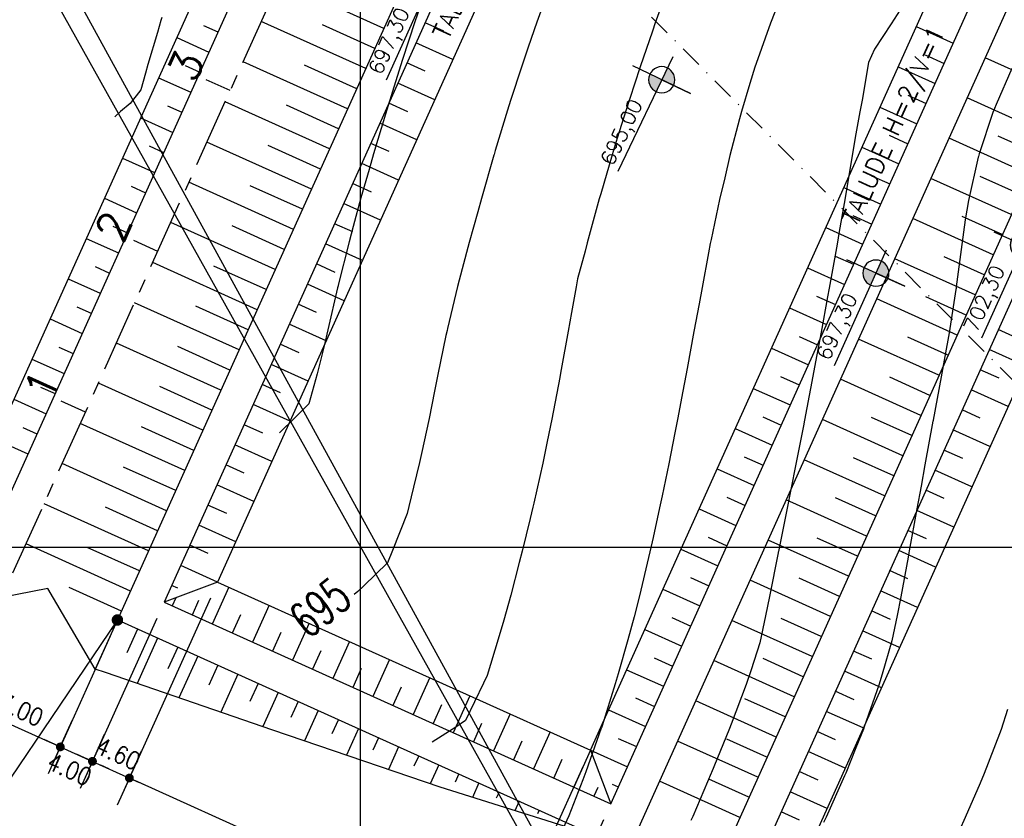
# Model space of a CAD drawing. Header units: millimetres. Extents: x 198958 to 201093, y 8706297 to 8708300.
# Tile 11 of 28: x 199361 to 199473, y 8707669 to 8707760. Entities that reach past the tile are written whole.
import ezdxf
from ezdxf.enums import TextEntityAlignment as Align

# ---------------------------------------------------------------- set-up
doc = ezdxf.new("R2010")
doc.units = ezdxf.units.MM
doc.header["$LTSCALE"] = 5
doc.linetypes.add('CENTER', pattern=[50.8, 31.75, -6.35, 6.35, -6.35])
doc.linetypes.add('DASHDOT', pattern=[1, 0.5, -0.25, 0, -0.25])
for name, color, linetype in [('$CURVAS1', 30, 'Continuous'), ('$CURVAS2', 40, 'Continuous'), ('AREA_ESPECIAL', 3, 'Continuous'), ('CERCA', 3, 'CERCA_LINE'), ('LAGOA', 3, 'Continuous'), ('LINHA_TRANS', 4, 'DASHDOT'), ('MALHA', 9, 'Continuous'), ('TER-BERMA', 103, 'Continuous'), ('TER-COORDENADAS', 101, 'Continuous'), ('TER-COTAS', 101, 'Continuous'), ('TER-EIXO', 100, 'CENTER'), ('TER-ESTACAS', 100, 'Continuous'), ('TER-OFFSET', 102, 'Continuous'), ('TER-OFFSET-LINHA', 101, 'Continuous'), ('TER-TEXTO', 100, 'Continuous'), ('TEXTO$CURVA', 2, 'Continuous')]:
    doc.layers.add(name, color=color, linetype=linetype)
doc.styles.add('GEOSIS', font='ROMANS.SHX')
doc.styles.add('ROMANS', font='romans.shx', dxfattribs={"width": 0.85})
doc.styles.add('SIMPLEX', font='simplex', dxfattribs={"height": 0.2})
doc.linetypes.add('CERCA_LINE', pattern='A,0.5,-0.2,["X",Standard,S=0.1,R=0,X=-0.1,Y=-0.05],-0.25', length=0.95)
doc.dimstyles.new('COTA-500-EXTERNA', dxfattribs={"dimtxt": 2, "dimasz": 1, "dimexe": 2, "dimexo": 2, "dimgap": 1, "dimtad": 1, "dimzin": 4, "dimdsep": 46, "dimtxsty": 'ROMANS', "dimblk1": 'DOT', "dimblk2": 'DOT1', "dimsah": 1, "dimcen": 0.2, "dimdle": 1, "dimclrd": 256, "dimclre": 256, "dimclrt": 102, "dimaunit": 1, "dimadec": 4, "dimazin": 0, "dimtfac": 1, "dimtix": 1, "dimtmove": 2, "dimatfit": 3, "dimldrblk": 'DOT1', "dimfxl": 0, "dimtvp": 0.025, "dimtolj": 1, "dimtzin": 4, "dimlwd": -1, "dimlwe": -1, "dimarcsym": 0})

# ---------------------------------------------------------------- blocks, each defined once
blk = doc.blocks.new('A$C55C26645')
h = blk.add_hatch(color=51)
h.paths.add_polyline_path([(68.45, 12.67), (68.45, 21.47), (59.65, 21.47, 0.414214)])
h.paths.add_polyline_path([(68.45, 30.27), (68.45, 21.47), (77.25, 21.47, 0.414214)])
at = {"color": 7, "linetype": 'Continuous'}
blk.add_line((85.45, 21.47), (0, 21.47), dxfattribs=at)
blk.add_lwpolyline([(68.45, 21.47), (68.45, 42.86), (68.45, 0)], dxfattribs=at)
blk.add_circle((68.45, 21.47), 8.8, dxfattribs=at)
at = {"color": 3, "style": 'ROMANS'}
blk.add_attdef('226,00', (1.58, 25.75), '', height=10, dxfattribs=at)
blk = doc.blocks.new('_Dot')
at = {"color": 0, "linetype": 'ByBlock', "lineweight": -2}
blk.add_line((-0.5, 0), (-1, 0), dxfattribs=at)
at = {"color": 0, "linetype": 'ByBlock', "const_width": 0.5}
blk.add_lwpolyline([(-0.25, 0, 1), (0.25, 0, 1)], format="xyb", close=True, dxfattribs=at)
blk = doc.blocks.new('DOT1')
for q in [(0, 3.36), (0, -3.36)]:
    blk.add_line((0, 0), q)
at = {"linetype": 'ByBlock'}
blk.add_line((0, 0), (-1.2, 0), dxfattribs=at)
at = {"color": 0, "linetype": 'ByBlock', "const_width": 0.36}
blk.add_lwpolyline([(-0.18, 0, 1), (0.18, 0, 1)], format="xyb", close=True, dxfattribs=at)
blk = doc.blocks.new('*D16')
at = {"layer": 'Defpoints', "color": 0}
for p in [(199360.6, 8707697.08, -1), (199372.45, 8707691.74), (199365.97, 8707677.35)]:
    blk.add_point(p, dxfattribs=at)
at = {"layer": 'TER-COTAS'}
for p, q in [((199359.78, 8707695.26), (199353.29, 8707680.87)), ((199371.63, 8707689.92), (199365.15, 8707675.53)), ((199355.03, 8707682.28), (199365.06, 8707677.76))]:
    blk.add_line(p, q, dxfattribs=at)
for name, p, rotation in [('_Dot', (199354.12, 8707682.69), 155.7458953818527), ('DOT1', (199365.97, 8707677.35), 335.7458953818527)]:
    blk.add_blockref(name, p, dxfattribs=dict(at, rotation=rotation))
at = {"layer": 'TER-COTAS', "color": 102, "insert": (199360.86, 8707681.85), "char_height": 2, "attachment_point": 5, "rotation": 335.7459, "style": 'ROMANS'}
blk.add_mtext('\\A1;13.00', dxfattribs=at)
blk = doc.blocks.new('*D17')
at = {"layer": 'Defpoints', "color": 0}
for p in [(199377.74, 8707693.75), (199372.45, 8707691.74), (199369.62, 8707675.71)]:
    blk.add_point(p, dxfattribs=at)
at = {"layer": 'TER-COTAS'}
for p, q in [((199376.92, 8707691.92), (199368.79, 8707673.89)), ((199371.63, 8707689.92), (199365.15, 8707675.53)), ((199365.06, 8707677.76), (199364.14, 8707678.18)), ((199365.97, 8707677.35), (199369.62, 8707675.71)), ((199370.53, 8707675.3), (199371.44, 8707674.89))]:
    blk.add_line(p, q, dxfattribs=at)
for name, p, rotation in [('_Dot', (199365.97, 8707677.35), 335.7458953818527), ('DOT1', (199369.62, 8707675.71), 155.7458953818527)]:
    blk.add_blockref(name, p, dxfattribs=dict(at, rotation=rotation))
at = {"layer": 'TER-COTAS', "color": 102, "insert": (199367.02, 8707674.82), "char_height": 2, "attachment_point": 5, "rotation": 335.7459, "style": 'ROMANS'}
blk.add_mtext('\\A1;4.00', dxfattribs=at)
blk = doc.blocks.new('*D18')
at = {"layer": 'Defpoints', "color": 0}
for p in [(199383.82, 8707696.05), (199377.74, 8707693.75), (199373.81, 8707673.82)]:
    blk.add_point(p, dxfattribs=at)
at = {"layer": 'TER-COTAS'}
for p, q in [((199383, 8707694.23), (199372.99, 8707672)), ((199376.92, 8707691.92), (199368.79, 8707673.89)), ((199368.7, 8707676.12), (199367.79, 8707676.53)), ((199369.62, 8707675.71), (199373.81, 8707673.82)), ((199374.72, 8707673.41), (199375.63, 8707673))]:
    blk.add_line(p, q, dxfattribs=at)
for name, p, rotation in [('DOT1', (199373.81, 8707673.82), 155.7458953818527), ('_Dot', (199369.62, 8707675.71), 335.7458953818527)]:
    blk.add_blockref(name, p, dxfattribs=dict(at, rotation=rotation))
at = {"layer": 'TER-COTAS', "color": 102, "insert": (199372.53, 8707676.59), "char_height": 2, "attachment_point": 5, "rotation": 335.7459, "style": 'ROMANS'}
blk.add_mtext('\\A1;4.60', dxfattribs=at)
blk = doc.blocks.new('*D19')
at = {"layer": 'Defpoints', "color": 0}
for p in [(199383.82, 8707696.05), (199426.13, 8707676.99), (199416.11, 8707654.76)]:
    blk.add_point(p, dxfattribs=at)
at = {"layer": 'TER-COTAS'}
for p, q in [((199383, 8707694.23), (199372.99, 8707672)), ((199425.31, 8707675.17), (199415.29, 8707652.94)), ((199374.72, 8707673.41), (199415.2, 8707655.17))]:
    blk.add_line(p, q, dxfattribs=at)
for name, p, rotation in [('_Dot', (199373.81, 8707673.82), 155.7458953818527), ('DOT1', (199416.11, 8707654.76), 335.7458953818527)]:
    blk.add_blockref(name, p, dxfattribs=dict(at, rotation=rotation))
at = {"layer": 'TER-COTAS', "color": 102, "insert": (199395.78, 8707666.11), "char_height": 2, "attachment_point": 5, "rotation": 335.7459, "style": 'ROMANS'}
blk.add_mtext('\\A1;46.40', dxfattribs=at)
blk = doc.blocks.new('*D20')
at = {"layer": 'Defpoints', "color": 0}
for p in [(199426.13, 8707676.99), (199428.43, 8707670.91), (199420.31, 8707652.87)]:
    blk.add_point(p, dxfattribs=at)
at = {"layer": 'TER-COTAS'}
for p, q in [((199425.31, 8707675.17), (199415.29, 8707652.94)), ((199427.61, 8707669.08), (199419.49, 8707651.05)), ((199415.2, 8707655.17), (199414.29, 8707655.58)), ((199416.11, 8707654.76), (199420.31, 8707652.87)), ((199421.22, 8707652.46), (199422.13, 8707652.05))]:
    blk.add_line(p, q, dxfattribs=at)
for name, p, rotation in [('DOT1', (199420.31, 8707652.87), 155.7458953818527), ('_Dot', (199416.11, 8707654.76), 335.7458953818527)]:
    blk.add_blockref(name, p, dxfattribs=dict(at, rotation=rotation))
at = {"layer": 'TER-COTAS', "color": 102, "insert": (199419.03, 8707655.64), "char_height": 2, "attachment_point": 5, "rotation": 335.7459, "style": 'ROMANS'}
blk.add_mtext('\\A1;4.60', dxfattribs=at)
blk = doc.blocks.new('*D21')
at = {"layer": 'Defpoints', "color": 0}
for p in [(199428.43, 8707670.91), (199430.44, 8707665.62), (199423.95, 8707651.23)]:
    blk.add_point(p, dxfattribs=at)
at = {"layer": 'TER-COTAS'}
for p, q in [((199427.61, 8707669.08), (199419.49, 8707651.05)), ((199429.62, 8707663.79), (199423.13, 8707649.4)), ((199421.22, 8707652.46), (199423.04, 8707651.64))]:
    blk.add_line(p, q, dxfattribs=at)
for name, p, rotation in [('DOT1', (199423.95, 8707651.23), 335.7458953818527), ('_Dot', (199420.31, 8707652.87), 155.7458953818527)]:
    blk.add_blockref(name, p, dxfattribs=dict(at, rotation=rotation))
at = {"layer": 'TER-COTAS', "color": 102, "insert": (199421.39, 8707650.42), "char_height": 2, "attachment_point": 5, "rotation": 335.7459, "style": 'ROMANS'}
blk.add_mtext('\\A1;4.00', dxfattribs=at)

msp = doc.modelspace()

# ---------------------------------------------------------------- linework, layer by layer
at = {"layer": '$CURVAS1'}
for points in [[(199421.149, 8707762.622, 695), (199420.048, 8707759.538, 695), (199419.082, 8707756.714, 695), (199418.339, 8707754.546, 695), (199417.078, 8707750.677, 695), (199416.717, 8707749.553, 695), (199415.333, 8707744.992, 695), (199415.201, 8707744.56, 695), (199415.169, 8707744.45, 695), (199413.765, 8707739.566, 695), (199413.343, 8707738.053, 695), (199412.366, 8707734.572, 695), (199411.567, 8707731.556, 695), (199411.046, 8707729.578, 695), (199409.912, 8707724.814, 695), (199409.856, 8707724.583, 695), (199409.732, 8707723.998, 695), (199408.817, 8707719.587, 695), (199408.44, 8707717.703, 695), (199407.811, 8707714.592, 695), (199406.954, 8707710.618, 695), (199406.735, 8707709.596, 695), (199406.05, 8707706.802, 695), (199405.52, 8707704.602, 695), (199405.319, 8707703.837, 695), (199403.672, 8707699.61, 695), (199403.096, 8707698.242, 695), (199400.406, 8707695.636, 695), (199399.723, 8707694.975, 695), (199399.313, 8707694.629, 695)], [(199473.477, 8707681.58, 700), (199472.737, 8707679.307, 700), (199472.557, 8707678.847, 700), (199470.814, 8707674.315, 700), (199470.344, 8707673.234, 700), (199468.656, 8707669.325, 700), (199467.999, 8707667.888, 700)]]:
    msp.add_polyline3d(points, dxfattribs=at)
at = {"layer": '$CURVAS2'}
for points in [[(199435.263, 8707764.349, 696), (199433.488, 8707759.48, 696), (199433.156, 8707758.52, 696), (199431.765, 8707754.487, 696), (199431.126, 8707752.536, 696), (199430.13, 8707749.494, 696), (199429.174, 8707746.395, 696), (199428.583, 8707744.501, 696), (199427.302, 8707740.092, 696), (199427.13, 8707739.507, 696), (199426.551, 8707737.445, 696), (199425.749, 8707734.513, 696), (199425.535, 8707733.577, 696), (199424.654, 8707730.428, 696), (199424.519, 8707729.519, 696), (199423.987, 8707726.618, 696), (199423.612, 8707724.522, 696), (199422.813, 8707720.137, 696), (199422.703, 8707719.526, 696), (199422.648, 8707719.238, 696), (199421.758, 8707714.53, 696), (199421.236, 8707712.005, 696), (199420.724, 8707709.535, 696), (199419.708, 8707705.006, 696), (199419.602, 8707704.54, 696), (199419.284, 8707703.243, 696), (199418.391, 8707699.545, 696), (199418.058, 8707698.255, 696), (199417.081, 8707694.551, 696), (199416.292, 8707691.737, 696), (199415.663, 8707689.557, 696), (199414.414, 8707685.445, 696), (199414.002, 8707684.564, 696), (199411.951, 8707680.337, 696), (199410.869, 8707679.578, 696), (199408.173, 8707677.887, 696)], [(199406.812, 8707761.348, 694), (199406.215, 8707759.599, 694), (199404.812, 8707755.304, 694), (199404.585, 8707754.606, 694), (199403.676, 8707751.672, 694), (199403.036, 8707749.613, 694), (199402.886, 8707749.11, 694), (199401.526, 8707744.619, 694), (199401.007, 8707742.822, 694), (199400.091, 8707739.626, 694), (199399.209, 8707736.369, 694), (199398.744, 8707734.631, 694), (199397.508, 8707729.72, 694), (199397.487, 8707729.637, 694), (199397.436, 8707729.412, 694), (199396.321, 8707724.642, 694), (199395.926, 8707722.831, 694), (199395.121, 8707719.647, 694), (199394.192, 8707716.247, 694), (199392.602, 8707714.658, 694), (199390.832, 8707712.954, 694)], [(199461.619, 8707761.496, 698), (199460.277, 8707759.362, 698), (199458.378, 8707756.508, 698), (199457.7, 8707754.992, 698), (199456.979, 8707750.701, 698), (199456.69, 8707749.378, 698), (199456.173, 8707746.479, 698), (199455.818, 8707744.382, 698), (199455.645, 8707743.312, 698), (199454.984, 8707739.385, 698), (199454.366, 8707735.809, 698), (199454.119, 8707734.389, 698), (199453.6, 8707731.475, 698), (199453.23, 8707729.393, 698), (199453.047, 8707728.388, 698), (199452.318, 8707724.397, 698), (199451.69, 8707721.043, 698), (199451.382, 8707719.401, 698), (199450.692, 8707715.811, 698), (199450.424, 8707714.405, 698), (199450.3, 8707713.766, 698), (199449.449, 8707709.409, 698), (199448.881, 8707706.545, 698), (199448.46, 8707704.413, 698), (199447.464, 8707699.512, 698), (199447.446, 8707699.418, 698), (199447.438, 8707699.376, 698), (199446.445, 8707694.422, 698), (199445.989, 8707692.217, 698), (199445.359, 8707689.166, 698), (199444.371, 8707686.103, 698), (199443.804, 8707684.434, 698), (199442.084, 8707679.937, 698), (199441.901, 8707679.442, 698), (199440.138, 8707675.105, 698), (199439.873, 8707674.451, 698), (199439.843, 8707674.38, 698), (199437.733, 8707669.46, 698), (199437.519, 8707668.991, 698)], [(199377.499, 8707760.09, 692), (199377.391, 8707759.725, 692), (199376.998, 8707758.373, 692), (199375.914, 8707754.732, 692), (199375.632, 8707753.777, 692), (199375.113, 8707751.862, 692), (199373.891, 8707750.314, 692), (199372.804, 8707749.409, 692), (199372.168, 8707748.818, 692)], [(199447.052, 8707760.686, 697), (199446.552, 8707759.422, 697), (199444.943, 8707754.863, 697), (199444.791, 8707754.43, 697), (199444.227, 8707752.587, 697), (199443.275, 8707749.437, 697), (199443.062, 8707748.578, 697), (199441.951, 8707744.442, 697), (199441.379, 8707741.893, 697), (199440.784, 8707739.447, 697), (199439.84, 8707734.917, 697), (199439.736, 8707734.452, 697), (199439.536, 8707733.394, 697), (199438.811, 8707729.456, 697), (199438.467, 8707727.604, 697), (199437.884, 8707724.46, 697), (199437.098, 8707720.284, 697), (199436.946, 8707719.464, 697), (199436.611, 8707717.694, 697), (199436.003, 8707714.468, 697), (199435.716, 8707712.99, 697), (199435.024, 8707709.472, 697), (199434.269, 8707705.828, 697), (199433.983, 8707704.477, 697), (199433.232, 8707701.096, 697), (199432.878, 8707699.482, 697), (199432.732, 8707698.847, 697), (199431.694, 8707694.487, 697), (199431.076, 8707692.107, 697), (199430.386, 8707689.492, 697), (199429.278, 8707685.654, 697), (199428.945, 8707684.499, 697), (199427.446, 8707679.736, 697), (199427.372, 8707679.506, 697), (199427.354, 8707679.457, 697), (199425.623, 8707674.513, 697), (199425.252, 8707673.618, 697), (199423.672, 8707669.522, 697), (199423.013, 8707668.057, 697)], [(199473.942, 8707754.302, 699), (199472.183, 8707750.224, 699), (199471.8, 8707749.312, 699), (199470.265, 8707744.618, 699), (199470.164, 8707744.319, 699), (199470.147, 8707744.252, 699), (199469.028, 8707739.324, 699), (199468.672, 8707737.146, 699), (199468.268, 8707734.327, 699), (199467.642, 8707729.516, 699), (199467.619, 8707729.33, 699), (199467.604, 8707729.217, 699), (199466.828, 8707724.333, 699), (199466.359, 8707721.646, 699), (199465.936, 8707719.337, 699), (199465.023, 8707714.421, 699), (199465.008, 8707714.341, 699), (199465.001, 8707714.303, 699), (199464.093, 8707709.345, 699), (199463.655, 8707706.938, 699), (199463.175, 8707704.349, 699), (199462.304, 8707699.581, 699), (199462.261, 8707699.353, 699), (199462.175, 8707698.873, 699), (199461.373, 8707694.357, 699), (199460.934, 8707692.262, 699), (199460.319, 8707689.361, 699), (199459.232, 8707685.614, 699), (199458.867, 8707684.368, 699), (199457.204, 8707679.628, 699), (199457.113, 8707679.375, 699), (199456.252, 8707677.243, 699), (199455.103, 8707674.384, 699), (199454.964, 8707674.069, 699), (199452.885, 8707669.394, 699), (199452.596, 8707668.769, 699)]]:
    msp.add_polyline3d(points, dxfattribs=at)
at = {"layer": 'AREA_ESPECIAL'}
msp.add_lwpolyline([(199535.23, 8707458.413), (199549.794, 8707528.974), (199561.997, 8707596.009), (199597.982, 8707742.885), (199597.982, 8707742.885), (199506.841, 8707939.515), (199444.975, 8707874.113), (199353.27, 8707788.823), (199487.846, 8707543.642), (199535.23, 8707458.413)], dxfattribs=at)
at = {"layer": 'CERCA'}
msp.add_lwpolyline([(199535.183, 8707458.353), (199335.38, 8707815.673), (199316.526, 8707803.678)], dxfattribs=at)
at = {"layer": 'LAGOA', "color": 3}
for p, q in [((199486.22, 8707765.082, 1), (199439.555, 8707661.509, 1)), ((199488.223, 8707759.791, 1), (199444.845, 8707663.512, 1)), ((199490.528, 8707753.708, 1), (199450.928, 8707665.817, 1))]:
    msp.add_line(p, q, dxfattribs=at)
at = {"layer": 'LAGOA', "color": 3, "elevation": 1}
msp.add_lwpolyline([(199446.913, 8707898.395), (199358.595, 8707702.373), (199290.215, 8707733.181), (199378.533, 8707929.204)], close=True, dxfattribs=at)
at = {"layer": 'LINHA_TRANS'}
msp.add_lwpolyline([(199281.954, 8707911.943), (199615.687, 8707576.643), (199615.687, 8707576.643)], dxfattribs=at)
at = {"layer": 'MALHA'}
for p, q in [((199400, 8708300), (199400, 8706900)), ((199400, 8708300), (199400, 8706900)), ((199000, 8707700), (199900, 8707700)), ((199000, 8707700), (199900, 8707700))]:
    msp.add_line(p, q, dxfattribs=at)
at = {"layer": 'TER-BERMA'}
for p, q in [((199419.116, 8707795.315, 1), (199372.451, 8707691.742, 1)), ((199421.12, 8707790.025, 1), (199377.741, 8707693.746, 1)), ((199430.437, 8707665.617, 1), (199477.102, 8707769.189, 1)), ((199428.433, 8707670.907, 1), (199471.812, 8707767.186, 1)), ((199486.22, 8707765.082), (199439.555, 8707661.509)), ((199488.223, 8707759.791, 1), (199444.845, 8707663.512, 1)), ((199377.741, 8707693.746, 1), (199428.433, 8707670.907, 1)), ((199372.451, 8707691.742, 1), (199430.437, 8707665.617, 1))]:
    msp.add_line(p, q, dxfattribs=at)
at = {"layer": 'TER-BERMA', "elevation": 1}
msp.add_lwpolyline([(199446.913, 8707898.395), (199358.595, 8707702.373), (199290.215, 8707733.181), (199378.533, 8707929.204)], close=True, dxfattribs=at)
at = {"layer": 'TER-EIXO', "ltscale": 0.05, "flags": 128}
msp.add_lwpolyline([(199360.598, 8707697.083), (199452.203, 8707900.399)], dxfattribs=at)
at = {"layer": 'TER-ESTACAS', "flags": 128}
for points in [[(199385.246, 8707751.787), (199382.51, 8707753.019)], [(199377.03, 8707733.552), (199374.295, 8707734.784)], [(199368.814, 8707715.317), (199366.079, 8707716.55)]]:
    msp.add_lwpolyline(points, dxfattribs=at)
at = {"layer": 'TER-OFFSET'}
for p, q in [((199423.424, 8707783.942, 1), (199383.825, 8707696.051, 1)), ((199426.129, 8707676.99, 1), (199465.729, 8707764.881, 1)), ((199490.528, 8707753.708, 1), (199450.928, 8707665.817, 1)), ((199383.825, 8707696.051, 1), (199377.741, 8707693.746, 1)), ((199383.825, 8707696.051, 1), (199426.129, 8707676.99, 1)), ((199426.129, 8707676.99, 1), (199428.433, 8707670.907, 1))]:
    msp.add_line(p, q, dxfattribs=at)
at = {"layer": 'TER-OFFSET', "elevation": 1}
msp.add_lwpolyline([(199441.623, 8707896.391), (199356.591, 8707707.663), (199295.505, 8707735.185), (199380.537, 8707923.914)], close=True, dxfattribs=at)
at = {"layer": 'TER-OFFSET'}
for points in [[(199364.552, 8707695.301), (199359.342, 8707694.293), (199354.351, 8707697.335), (199336.921, 8707707.336), (199334.309, 8707708.927)], [(199427.236, 8707667.058), (199409.09, 8707672.766), (199390.077, 8707679.254), (199371.081, 8707685.78), (199369.941, 8707686.171), (199364.552, 8707695.301)]]:
    msp.add_lwpolyline(points, dxfattribs=at)
at = {"layer": 'TER-OFFSET-LINHA'}
for p, q in [((199382.238, 8707759.174, 34.681), (199383.858, 8707758.444, 34.681)), ((199409.502, 8707758.517, 1), (199407.359, 8707759.482, 1)), ((199463.1, 8707759.046, 1), (199467.294, 8707757.157, 1)), ((199379.184, 8707757.808, 34.681), (199382.831, 8707756.165, 34.681)), ((199410.526, 8707755.313, 1), (199406.332, 8707757.203, 1)), ((199464.124, 8707755.843, 1), (199466.267, 8707754.877, 1)), ((199380.152, 8707754.63, 34.681), (199381.804, 8707753.886, 34.681)), ((199407.382, 8707753.988, 1), (199405.305, 8707754.923, 1)), ((199461.046, 8707754.487, 1), (199465.24, 8707752.598, 1)), ((199377.13, 8707753.249, 34.681), (199380.777, 8707751.606, 34.681)), ((199408.472, 8707750.755, 1), (199404.278, 8707752.644, 1)), ((199462.136, 8707751.254, 1), (199464.213, 8707750.319, 1)), ((199378.13, 8707750.057, 34.681), (199379.75, 8707749.327, 34.681)), ((199405.394, 8707749.399, 1), (199403.251, 8707750.365, 1)), ((199458.992, 8707749.929, 1), (199463.186, 8707748.039, 1)), ((199375.076, 8707748.691, 34.681), (199378.723, 8707747.048, 34.681)), ((199406.418, 8707746.196, 1), (199402.224, 8707748.085, 1)), ((199460.016, 8707746.725, 1), (199462.159, 8707745.76, 1)), ((199376.044, 8707745.513, 34.681), (199377.696, 8707744.768, 34.681)), ((199403.274, 8707744.87, 1), (199401.197, 8707745.806, 1)), ((199456.938, 8707745.37, 1), (199461.132, 8707743.481, 1)), ((199373.022, 8707744.132, 34.681), (199376.669, 8707742.489, 34.681)), ((199404.364, 8707741.637, 1), (199400.17, 8707743.527, 1)), ((199458.028, 8707742.137, 1), (199460.105, 8707741.201, 1)), ((199374.022, 8707740.94, 34.681), (199375.642, 8707740.21, 34.681)), ((199401.286, 8707740.282, 1), (199399.143, 8707741.247, 1)), ((199454.884, 8707740.811, 1), (199459.078, 8707738.922, 1)), ((199370.968, 8707739.573, 34.681), (199374.615, 8707737.93, 34.681)), ((199402.31, 8707737.079, 1), (199398.116, 8707738.968, 1)), ((199455.908, 8707737.608, 1), (199458.051, 8707736.643, 1)), ((199371.936, 8707736.395, 34.681), (199373.588, 8707735.651, 34.681)), ((199399.166, 8707735.753, 1), (199397.089, 8707736.689, 1)), ((199452.83, 8707736.253, 1), (199457.024, 8707734.363, 1)), ((199368.914, 8707735.015, 34.681), (199372.561, 8707733.372, 34.681)), ((199400.256, 8707732.52, 1), (199396.062, 8707734.409, 1)), ((199453.92, 8707733.02, 1), (199455.997, 8707732.084, 1)), ((199369.914, 8707731.822, 34.681), (199371.534, 8707731.092, 34.681)), ((199397.178, 8707731.165, 1), (199395.035, 8707732.13, 1)), ((199450.776, 8707731.694, 1), (199454.97, 8707729.805, 1)), ((199366.861, 8707730.456, 34.681), (199370.507, 8707728.813, 34.681)), ((199398.202, 8707727.961, 1), (199394.008, 8707729.851, 1)), ((199451.8, 8707728.491, 1), (199453.943, 8707727.525, 1)), ((199367.828, 8707727.278, 34.681), (199369.48, 8707726.534, 34.681)), ((199395.058, 8707726.636, 1), (199392.981, 8707727.571, 1)), ((199448.722, 8707727.135, 1), (199452.916, 8707725.246, 1)), ((199364.807, 8707725.897, 34.681), (199368.454, 8707724.254, 34.681)), ((199396.148, 8707723.403, 1), (199391.954, 8707725.292, 1)), ((199449.812, 8707723.902, 1), (199451.889, 8707722.967, 1)), ((199474.485, 8707723.754, 1), (199472.408, 8707724.69, 1)), ((199393.07, 8707722.047, 1), (199390.927, 8707723.013, 1)), ((199365.806, 8707722.705, 34.681), (199367.427, 8707721.975, 34.681)), ((199446.668, 8707722.577, 1), (199450.862, 8707720.687, 1)), ((199475.575, 8707720.521, 1), (199471.381, 8707722.41, 1)), ((199362.753, 8707721.339, 34.681), (199366.4, 8707719.696, 34.681)), ((199394.094, 8707718.844, 1), (199389.9, 8707720.733, 1)), ((199447.692, 8707719.373, 1), (199449.835, 8707718.408, 1)), ((199472.497, 8707719.166, 1), (199470.354, 8707720.131, 1)), ((199390.951, 8707717.518, 1), (199388.873, 8707718.454, 1)), ((199363.72, 8707718.161, 34.681), (199365.373, 8707717.416, 34.681)), ((199444.614, 8707718.018, 1), (199448.808, 8707716.129, 1)), ((199473.521, 8707715.962, 1), (199469.327, 8707717.852, 1)), ((199360.699, 8707716.78, 34.681), (199364.346, 8707715.137, 34.681)), ((199392.04, 8707714.285, 1), (199387.846, 8707716.175, 1)), ((199470.378, 8707714.637, 1), (199468.3, 8707715.572, 1)), ((199388.962, 8707712.93, 1), (199386.819, 8707713.895, 1)), ((199445.704, 8707714.785, 1), (199447.781, 8707713.849, 1)), ((199361.699, 8707713.588, 34.681), (199363.319, 8707712.858, 34.681)), ((199442.56, 8707713.459, 1), (199446.754, 8707711.57, 1)), ((199471.467, 8707711.403, 1), (199467.273, 8707713.293, 1)), ((199358.645, 8707712.221, 34.681), (199362.292, 8707710.578, 34.681)), ((199389.986, 8707709.727, 1), (199385.792, 8707711.616, 1)), ((199468.389, 8707710.048, 1), (199466.246, 8707711.014, 1)), ((199386.843, 8707708.401, 1), (199384.766, 8707709.337, 1)), ((199443.585, 8707710.256, 1), (199445.727, 8707709.291, 1)), ((199440.507, 8707708.901, 1), (199444.7, 8707707.011, 1)), ((199469.413, 8707706.845, 1), (199465.22, 8707708.734, 1)), ((199387.933, 8707705.168, 1), (199383.739, 8707707.058, 1)), ((199466.27, 8707705.519, 1), (199464.193, 8707706.455, 1)), ((199441.596, 8707705.668, 1), (199443.674, 8707704.732, 1)), ((199384.854, 8707703.813, 1), (199382.712, 8707704.778, 1)), ((199438.453, 8707704.342, 1), (199442.647, 8707702.453, 1)), ((199467.36, 8707702.286, 1), (199463.166, 8707704.176, 1)), ((199385.879, 8707700.609, 1), (199381.685, 8707702.499, 1)), ((199464.282, 8707700.931, 1), (199462.139, 8707701.896, 1)), ((199439.477, 8707701.139, 1), (199441.62, 8707700.173, 1)), ((199382.735, 8707699.284, 1), (199380.658, 8707700.22, 1)), ((199436.399, 8707699.783, 1), (199440.593, 8707697.894, 1)), ((199465.306, 8707697.727, 1), (199461.112, 8707699.617, 1)), ((199383.825, 8707696.051, 1), (199379.631, 8707697.94, 1)), ((199462.162, 8707696.402, 1), (199460.085, 8707697.338, 1)), ((199437.489, 8707696.55, 1), (199439.566, 8707695.615, 1)), ((199379.302, 8707695.346, 1), (199378.604, 8707695.661, 1)), ((199385.101, 8707695.475, 1), (199383.211, 8707691.282, 1)), ((199434.345, 8707695.225, 1), (199438.539, 8707693.335, 1)), ((199463.252, 8707693.169, 1), (199459.058, 8707695.058, 1)), ((199379.064, 8707694.247, 1), (199378.653, 8707693.335, 1)), ((199381.668, 8707693.942, 1), (199380.932, 8707692.308, 1)), ((199389.66, 8707693.422, 1), (199387.77, 8707689.228, 1)), ((199460.174, 8707691.814, 1), (199458.031, 8707692.779, 1)), ((199386.431, 8707692.341, 1), (199385.491, 8707690.255, 1)), ((199435.369, 8707692.021, 1), (199437.512, 8707691.056, 1)), ((199391.012, 8707690.337, 1), (199390.049, 8707688.201, 1)), ((199394.218, 8707691.368, 1), (199392.329, 8707687.174, 1)), ((199432.291, 8707690.666, 1), (199436.485, 8707688.777, 1)), ((199461.198, 8707688.61, 1), (199457.004, 8707690.5, 1)), ((199398.777, 8707689.314, 1), (199396.887, 8707685.12, 1)), ((199395.548, 8707688.234, 1), (199394.608, 8707686.147, 1)), ((199458.054, 8707687.285, 1), (199455.977, 8707688.22, 1)), ((199403.336, 8707687.26, 1), (199401.446, 8707683.066, 1)), ((199433.381, 8707687.433, 1), (199435.458, 8707686.497, 1)), ((199400.13, 8707686.23, 1), (199399.167, 8707684.093, 1)), ((199430.237, 8707686.108, 1), (199434.431, 8707684.218, 1)), ((199459.144, 8707684.052, 1), (199454.95, 8707685.941, 1)), ((199407.894, 8707685.206, 1), (199406.005, 8707681.012, 1)), ((199404.666, 8707684.126, 1), (199403.725, 8707682.039, 1)), ((199456.066, 8707682.696, 1), (199453.923, 8707683.662, 1)), ((199412.453, 8707683.152, 1), (199410.563, 8707678.958, 1)), ((199431.261, 8707682.904, 1), (199433.404, 8707681.939, 1)), ((199409.247, 8707682.122, 1), (199408.284, 8707679.985, 1)), ((199428.183, 8707681.549, 1), (199432.377, 8707679.659, 1)), ((199457.09, 8707679.493, 1), (199452.896, 8707681.382, 1)), ((199417.012, 8707681.098, 1), (199415.122, 8707676.904, 1)), ((199413.783, 8707680.018, 1), (199412.843, 8707677.931, 1)), ((199421.57, 8707679.044, 1), (199419.681, 8707674.85, 1)), ((199429.273, 8707678.316, 1), (199431.35, 8707677.38, 1)), ((199453.946, 8707678.167, 1), (199451.869, 8707679.103, 1)), ((199418.364, 8707678.014, 1), (199417.401, 8707675.877, 1)), ((199426.129, 8707676.99, 1), (199424.239, 8707672.796, 1)), ((199426.129, 8707676.99, 1), (199430.323, 8707675.101, 1)), ((199422.9, 8707675.91, 1), (199421.96, 8707673.823, 1)), ((199455.036, 8707674.934, 1), (199450.842, 8707676.824, 1)), ((199451.958, 8707673.579, 1), (199449.815, 8707674.544, 1)), ((199426.955, 8707672.737, 1), (199426.519, 8707671.769, 1)), ((199428.598, 8707673.136, 1), (199429.296, 8707672.821, 1)), ((199452.982, 8707670.376, 1), (199448.788, 8707672.265, 1)), ((199449.838, 8707669.05, 1), (199447.761, 8707669.986, 1))]:
    msp.add_line(p, q, dxfattribs=at)
at = {"layer": 'TER-OFFSET-LINHA', "flags": 128}
for points in [[(199402.685, 8707758.846), (199390.832, 8707764.186)], [(199400.631, 8707754.287), (199388.778, 8707759.627)], [(199401.658, 8707756.567), (199395.732, 8707759.237)], [(199480.058, 8707751.406), (199470.941, 8707755.513)], [(199398.577, 8707749.729), (199386.724, 8707755.069)], [(199399.604, 8707752.008), (199393.678, 8707754.678)], [(199478.004, 8707746.847), (199468.887, 8707750.955)], [(199396.523, 8707745.17), (199384.67, 8707750.51)], [(199397.55, 8707747.449), (199391.624, 8707750.119)], [(199475.95, 8707742.288), (199466.833, 8707746.396)], [(199476.977, 8707744.568), (199472.418, 8707746.621)], [(199394.469, 8707740.611), (199382.617, 8707745.951)], [(199395.496, 8707742.891), (199389.57, 8707745.561)], [(199473.896, 8707737.73), (199464.779, 8707741.837)], [(199474.923, 8707740.009), (199470.364, 8707742.063)], [(199392.415, 8707736.053), (199380.563, 8707741.393)], [(199393.442, 8707738.332), (199387.516, 8707741.002)], [(199471.842, 8707733.171), (199462.725, 8707737.279)], [(199472.869, 8707735.45), (199468.31, 8707737.504)], [(199390.361, 8707731.494), (199378.509, 8707736.834)], [(199391.388, 8707733.773), (199385.462, 8707736.443)], [(199470.815, 8707730.892), (199466.257, 8707732.945)], [(199388.307, 8707726.935), (199376.455, 8707732.275)], [(199389.334, 8707729.215), (199383.408, 8707731.885)], [(199469.788, 8707728.612), (199460.671, 8707732.72)], [(199468.761, 8707726.333), (199464.203, 8707728.387)], [(199386.253, 8707722.377), (199374.401, 8707727.717)], [(199387.28, 8707724.656), (199381.354, 8707727.326)], [(199467.734, 8707724.054), (199458.617, 8707728.161)], [(199466.707, 8707721.774), (199462.149, 8707723.828)], [(199384.199, 8707717.818), (199372.347, 8707723.158)], [(199385.226, 8707720.097), (199379.3, 8707722.767)], [(199465.68, 8707719.495), (199456.563, 8707723.603)], [(199382.146, 8707713.259), (199370.293, 8707718.599)], [(199463.627, 8707714.936), (199454.509, 8707719.044)], [(199464.653, 8707717.216), (199460.095, 8707719.269)], [(199383.173, 8707715.539), (199377.246, 8707718.209)], [(199380.092, 8707708.701), (199368.239, 8707714.041)], [(199461.573, 8707710.378), (199452.455, 8707714.485)], [(199462.6, 8707712.657), (199458.041, 8707714.711)], [(199381.119, 8707710.98), (199375.192, 8707713.65)], [(199378.038, 8707704.142), (199366.185, 8707709.482)], [(199459.519, 8707705.819), (199450.401, 8707709.927)], [(199460.546, 8707708.098), (199455.987, 8707710.152)], [(199379.065, 8707706.421), (199373.138, 8707709.091)], [(199375.984, 8707699.583), (199364.131, 8707704.924)], [(199457.465, 8707701.26), (199448.347, 8707705.368)], [(199458.492, 8707703.54), (199453.933, 8707705.593)], [(199377.011, 8707701.863), (199371.084, 8707704.533)], [(199373.93, 8707695.025), (199362.077, 8707700.365)], [(199455.411, 8707696.702), (199446.293, 8707700.809)], [(199456.438, 8707698.981), (199451.879, 8707701.035)], [(199374.957, 8707697.304), (199369.031, 8707699.974)], [(199453.357, 8707692.143), (199444.24, 8707696.251)], [(199454.384, 8707694.422), (199449.825, 8707696.476)], [(199372.903, 8707692.745), (199366.977, 8707695.415)], [(199372.451, 8707691.742), (199369.941, 8707686.171)], [(199451.303, 8707687.584), (199442.186, 8707691.692)], [(199452.33, 8707689.864), (199447.771, 8707691.918)], [(199374.73, 8707690.715), (199373.523, 8707688.035)], [(199377.01, 8707689.688), (199374.69, 8707684.54)], [(199379.289, 8707688.662), (199378.177, 8707686.193)], [(199381.568, 8707687.635), (199379.439, 8707682.908)], [(199449.249, 8707683.026), (199440.132, 8707687.133)], [(199450.276, 8707685.305), (199445.717, 8707687.359)], [(199383.848, 8707686.608), (199382.831, 8707684.35)], [(199386.127, 8707685.581), (199384.188, 8707681.277)], [(199388.406, 8707684.554), (199387.484, 8707682.507)], [(199390.686, 8707683.527), (199388.937, 8707679.645)], [(199392.965, 8707682.5), (199392.139, 8707680.666)], [(199447.195, 8707678.467), (199438.078, 8707682.575)], [(199448.222, 8707680.746), (199443.663, 8707682.8)], [(199395.244, 8707681.473), (199393.689, 8707678.021)], [(199397.524, 8707680.446), (199396.795, 8707678.828)], [(199399.803, 8707679.419), (199398.443, 8707676.399)], [(199402.082, 8707678.392), (199401.451, 8707676.99)], [(199445.141, 8707673.908), (199436.024, 8707678.016)], [(199446.168, 8707676.188), (199441.61, 8707678.242)], [(199404.362, 8707677.365), (199403.196, 8707674.777)], [(199406.641, 8707676.338), (199406.107, 8707675.152)], [(199408.92, 8707675.311), (199407.949, 8707673.156)], [(199411.2, 8707674.284), (199410.769, 8707673.329)], [(199444.114, 8707671.629), (199439.556, 8707673.683)], [(199413.479, 8707673.257), (199412.74, 8707671.618)], [(199443.087, 8707669.35), (199433.97, 8707673.457)], [(199415.758, 8707672.23), (199415.45, 8707671.546)], [(199418.038, 8707671.203), (199417.544, 8707670.107)], [(199420.317, 8707670.176), (199420.131, 8707669.764)]]:
    msp.add_lwpolyline(points, dxfattribs=at)

# ---------------------------------------------------------------- block references
at = {"layer": 'LAGOA'}
ref = msp.add_blockref('A$C55C26645', (199399.654, 8707754.444), dxfattribs=dict(at, xscale=-0.1687499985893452, yscale=0.168749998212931, zscale=0.1687499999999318, rotation=245.7458953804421))
ref.add_attrib('226,00', '697,30', (199402.394, 8707753.456), dxfattribs={"layer": '0', "color": 3, "height": 1.6875, "rotation": 65.7459, "style": 'ROMANS'})
ref = msp.add_blockref('A$C55C26645', (199425.961, 8707744.173, -32.681), dxfattribs=dict(at, xscale=-0.1687499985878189, yscale=0.1687499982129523, zscale=0.1687499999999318, rotation=244.3757759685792))
ref.add_attrib('226,00', '695,00', (199428.677, 8707743.119, -32.681), dxfattribs={"layer": '0', "color": 3, "height": 1.6875, "rotation": 64.37578, "style": 'ROMANS'})
ref = msp.add_blockref('A$C55C26645', (199467.213, 8707725.208), dxfattribs=dict(at, xscale=-0.1687499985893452, yscale=0.168749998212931, zscale=0.1687499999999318, rotation=245.7458953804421))
ref.add_attrib('226,00', '702,30', (199469.953, 8707724.219), dxfattribs={"layer": '0', "color": 3, "height": 1.6875, "rotation": 65.7459, "style": 'ROMANS'})
ref = msp.add_blockref('A$C55C26645', (199450.48, 8707722.046), dxfattribs=dict(at, xscale=-0.1687499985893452, yscale=0.168749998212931, zscale=0.1687499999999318, rotation=245.7458953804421))
ref.add_attrib('226,00', '697,30', (199453.22, 8707721.057), dxfattribs={"layer": '0', "color": 3, "height": 1.6875, "rotation": 65.7459, "style": 'ROMANS'})

# ---------------------------------------------------------------- texts
at = {"layer": 'TER-ESTACAS', "style": 'SIMPLEX'}
for s, p in [('3', (199381.193, 8707752.53)), ('2', (199372.978, 8707734.296)), ('1', (199364.878, 8707716.318))]:
    msp.add_text(s, height=3.5, rotation=65.74589, dxfattribs=at).set_placement(p)
at = {"layer": 'TER-TEXTO', "style": 'SIMPLEX'}
for p in [(199410.003, 8707757.46), (199456.456, 8707736.395)]:
    msp.add_text('TALUDE H=2/V=1', height=2, rotation=65.74589, dxfattribs=at).set_placement(p)
at = {"layer": 'TEXTO$CURVA', "style": 'GEOSIS', "width": 0.65}
msp.add_text('695', height=4, rotation=38.84821, dxfattribs=at).set_placement((199397.471, 8707690.663), align=Align.BOTTOM_CENTER)

# ---------------------------------------------------------------- dimensions: what is measured, and where the dimension line sits
at = {"layer": 'TER-COTAS'}
for base, p1, p2, picture, middle in [((199365.968, 8707677.354, 1), (199360.598, 8707697.083), (199372.451, 8707691.742, 1), '*D16', (199360.864, 8707681.847, 1)), ((199373.809, 8707673.821, 1), (199377.741, 8707693.746, 1), (199383.825, 8707696.051, 1), '*D18', (199372.534, 8707676.589, 1)), ((199416.114, 8707654.761, 1), (199383.825, 8707696.051, 1), (199426.129, 8707676.99, 1), '*D19', (199395.783, 8707666.114, 1)), ((199420.307, 8707652.871, 1), (199426.129, 8707676.99, 1), (199428.433, 8707670.907, 1), '*D20', (199419.032, 8707655.639, 1))]:
    dim = msp.add_linear_dim(base=base, p1=p1, p2=p2, angle=335.7459, dimstyle='COTA-500-EXTERNA', dxfattribs=at)
    dim.commit()
    dim.dimension.update_dxf_attribs({"geometry": picture, "text_midpoint": middle})
for base, p1, p2, picture, middle in [((199369.615, 8707675.711, 1), (199372.451, 8707691.742, 1), (199377.741, 8707693.746, 1), '*D17', (199367.019, 8707674.818, 1)), ((199423.954, 8707651.228, 1), (199428.433, 8707670.907, 1), (199430.437, 8707665.617, 1), '*D21', (199421.395, 8707650.416, 1))]:
    dim = msp.add_linear_dim(base=base, p1=p1, p2=p2, angle=335.7459, dimstyle='COTA-500-EXTERNA', dxfattribs=at)
    dim.commit()
    dim.dimension.update_dxf_attribs({"geometry": picture, "text_midpoint": middle, "dimtype": 160})

# ---------------------------------------------------------------- leaders
at = {"layer": 'TER-COORDENADAS', "annotation_type": 0, "has_hookline": 1, "hookline_direction": 1, "text_width": 22.019}
msp.add_leader([(199372.451, 8707691.742), (199359.377, 8707672.412), (199358.077, 8707672.412)], dimstyle='COTA-500-EXTERNA', override={"dimasz": 1.3, "dimgap": 0.5, "dimtad": 0, "dimldrblk": 'Dot'}, dxfattribs=at)

doc.saveas('drawing.dxf')
